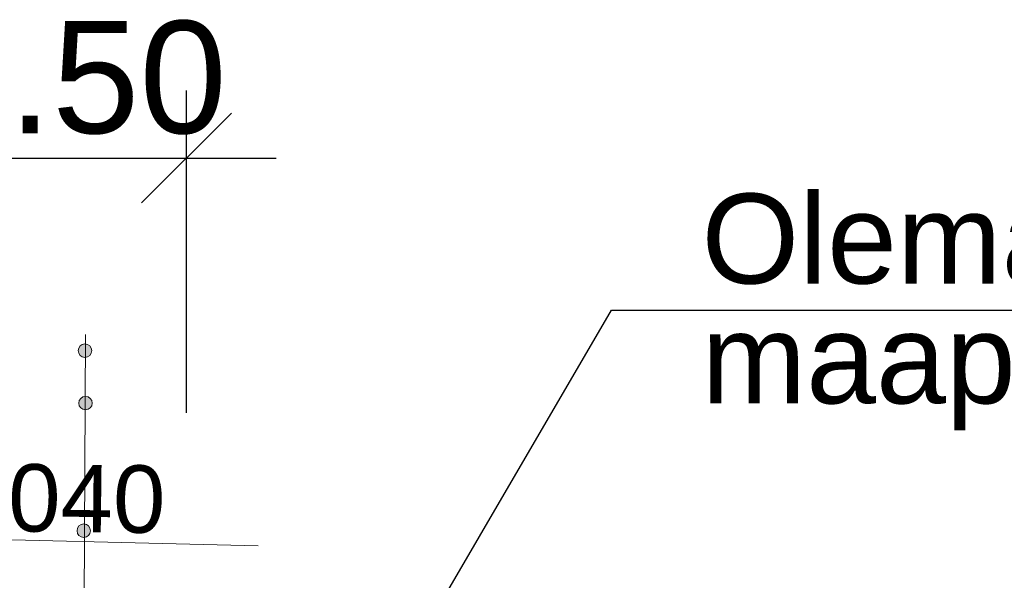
# Model space of a CAD drawing. Header units: metres. Extents: x 561538 to 562530, y 6580867 to 6581188.
# Tile 51 of 78: x 562514.61 to 562516.8, y 6580871.86 to 6580873.11. Entities that reach past the tile are written whole.
import ezdxf

# ---------------------------------------------------------------- set-up
doc = ezdxf.new("R2010")
doc.units = ezdxf.units.M
doc.layers.add('KLM_lõige', color=7, linetype='Continuous', lineweight=9)
doc.styles.add('SWISL-KN', font='swissl.ttf')
doc.styles.add('SWISL_Kprojekt', font='swissl.ttf')

# ---------------------------------------------------------------- blocks, each defined once
blk = doc.blocks.new('_OBLIQUE')
at = {"color": 0, "linetype": 'ByBlock'}
blk.add_line((-0.5, -0.5), (0.5, 0.5), dxfattribs=at)

msp = doc.modelspace()

# ---------------------------------------------------------------- hatches: boundary and pattern name
at = {"layer": 'KLM_lõige'}
h = msp.add_hatch(color=1, dxfattribs=at)
edge = h.paths.add_edge_path()
edge.add_arc((562514.7521, 6580872.3696), 0.015, 0, 360)
h = msp.add_hatch(color=1, dxfattribs=at)
edge = h.paths.add_edge_path()
edge.add_arc((562514.7534, 6580872.2529), 0.015, 0, 360)
h = msp.add_hatch(color=1, dxfattribs=at)
edge = h.paths.add_edge_path()
edge.add_arc((562514.7495, 6580871.9689), 0.015, 0, 360)

# ---------------------------------------------------------------- linework, layer by layer
at = {"ltscale": 0.5, "transparency": 16777216}
for p, q in [((562514.9777, 6580872.2314), (562514.9777, 6580872.9482)), ((562514.4777, 6580872.7982), (562514.9777, 6580872.7982)), ((562514.9777, 6580872.7982), (562515.1777, 6580872.7982))]:
    msp.add_line(p, q, dxfattribs=at)
at = {"layer": 'KLM_lõige', "linetype": 'Continuous'}
msp.add_line((562514.7287, 6580866.5602), (562514.7532, 6580872.4059), dxfattribs=at)
at = {"layer": 'KLM_lõige'}
for p, q in [((562514.9245, 6580871.9402), (562514.4396, 6580871.9521)), ((562515.1371, 6580871.935), (562514.9245, 6580871.9402))]:
    msp.add_line(p, q, dxfattribs=at)
at = {"layer": 'KLM_lõige', "linetype": 'ByBlock', "lineweight": -2}
for points in [[(562514.7544, 6580870.454), (562515.9231, 6580872.4598)], [(562515.9231, 6580872.4598), (562517.8788, 6580872.4598)]]:
    msp.add_lwpolyline(points, dxfattribs=at)
at = {"layer": 'KLM_lõige', "color": 1}
for centre in [(562514.7521, 6580872.3696, 0.2307), (562514.7534, 6580872.2529, 0.2307), (562514.7495, 6580871.9689, 0.2307)]:
    msp.add_circle(centre, 0.015, dxfattribs=at)

# ---------------------------------------------------------------- block references
at = {"ltscale": 0.5, "transparency": 16777216, "xscale": 0.2, "yscale": 0.2, "zscale": 0.2, "rotation": 180}
msp.add_blockref('_OBLIQUE', (562514.9777, 6580872.7982), dxfattribs=at)

# ---------------------------------------------------------------- texts
at = {"ltscale": 0.5, "transparency": 16777216, "insert": (562514.7277, 6580872.9767), "char_height": 0.25, "attachment_point": 5, "style": 'SWISL-KN'}
msp.add_mtext('\\A1;0.50', dxfattribs=at)
at = {"layer": 'KLM_lõige', "style": 'SWISL_Kprojekt'}
msp.add_text('0,040', height=0.15, rotation=359.3368, dxfattribs=at).set_placement((562514.4059, 6580871.9697))
at = {"layer": 'KLM_lõige', "insert": (562516.1231, 6580872.719), "char_height": 0.2, "width": 2.407235, "attachment_point": 1, "line_spacing_factor": 0.8, "style": 'SWISL_Kprojekt'}
msp.add_mtext('\\pxql;Olemasoleva maapinna joon', dxfattribs=at)

doc.saveas('drawing.dxf')
